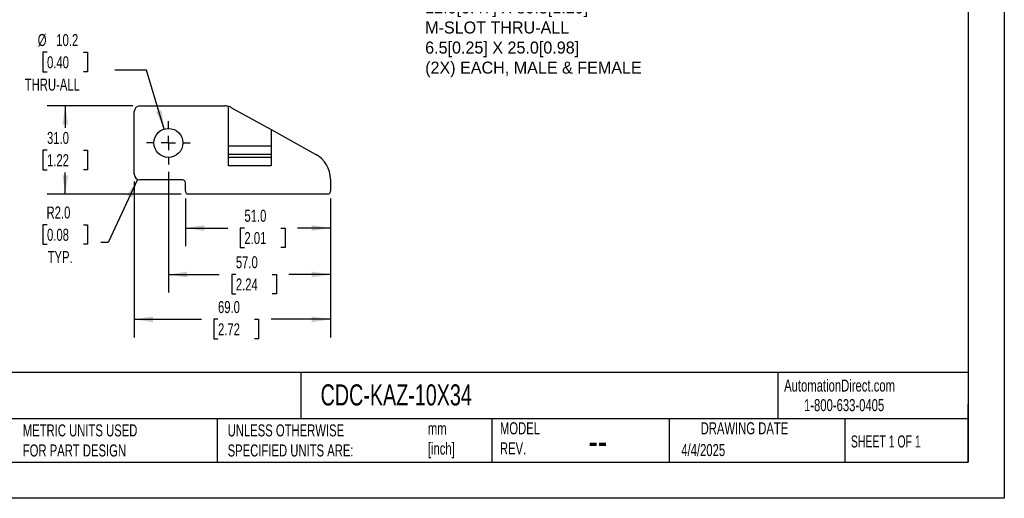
# Model space of a CAD drawing. Header units: millimetres. Extents: x 0 to 559, y 0 to 432.
# Tile 2 of 5: x 213 to 559, y 0 to 168. Entities that reach past the tile are written whole.
import ezdxf

# ---------------------------------------------------------------- set-up
doc = ezdxf.new("R2010")
doc.units = ezdxf.units.MM
doc.header["$LTSCALE"] = 2
doc.linetypes.add('CENTERX2', pattern=[20.32, 12.7, -2.54, 2.54, -2.54])
doc.layers.add('CENTER', color=40, linetype='CENTERX2')
doc.layers.add('DIMENSIONS', color=140, linetype='Continuous', lineweight=25)
doc.layers.add('TEXT', color=140, linetype='Continuous', lineweight=25)
doc.styles.add('SLDTEXTSTYLE0', font='TXT', dxfattribs={"width": 0.7})
doc.styles.add('SLDTEXTSTYLE1', font='TXT', dxfattribs={"width": 0.65})
doc.dimstyles.new('SLDDIMSTYLE0', dxfattribs={"dimtxt": 4.316016, "dimasz": 6.604, "dimexe": 0, "dimexo": 0.0625, "dimgap": 1.079004, "dimtad": 0, "dimtih": 1, "dimtoh": 1, "dimdec": 1, "dimrnd": 1e-09, "dimzin": 4, "dimdsep": 46, "dimtxsty": 'SLDTEXTSTYLE0', "dimsah": 1, "dimcen": 0.09, "dimadec": 0, "dimazin": 1, "dimtfac": 1, "dimtdec": 1, "dimtofl": 0, "dimtmove": 0, "dimatfit": 3, "dimfxl": 0, "dimfrac": 2, "dimtolj": 1, "dimtzin": 12, "dimarcsym": 0})
doc.dimstyles.new('SLDDIMSTYLE2', dxfattribs={"dimtxt": 4.316016, "dimasz": 6.604, "dimexe": 0, "dimexo": 0.0625, "dimgap": 1.079004, "dimtad": 0, "dimtih": 1, "dimtoh": 1, "dimdec": 1, "dimrnd": 1e-09, "dimzin": 4, "dimdsep": 46, "dimtxsty": 'SLDTEXTSTYLE0', "dimsah": 1, "dimcen": 0, "dimadec": 0, "dimazin": 1, "dimtfac": 1, "dimtdec": 1, "dimtofl": 0, "dimtmove": 0, "dimatfit": 3, "dimfxl": 0, "dimfrac": 2, "dimtolj": 1, "dimtzin": 12, "dimarcsym": 0})
doc.dimstyles.new('SLDDIMSTYLE3', dxfattribs={"dimtxt": 4.316016, "dimasz": 6.604, "dimexe": 0, "dimexo": 0.0625, "dimgap": 1.079004, "dimtad": 0, "dimtih": 1, "dimtoh": 1, "dimdec": 1, "dimrnd": 1e-09, "dimzin": 12, "dimdsep": 46, "dimtxsty": 'SLDTEXTSTYLE0', "dimsah": 1, "dimcen": 0, "dimadec": 0, "dimazin": 3, "dimtfac": 1, "dimtdec": 1, "dimtofl": 0, "dimtmove": 0, "dimatfit": 3, "dimfxl": 0, "dimfrac": 2, "dimtolj": 1, "dimtzin": 12, "dimarcsym": 0})

# ---------------------------------------------------------------- blocks, each defined once
blk = doc.blocks.new('_D')
at = {"layer": 'DIMENSIONS'}
for p, q in [((270.91, 105.38), (270.91, 88.65)), ((321.91, 105.38), (321.91, 88.65)), ((270.91, 95), (285.79, 95)), ((291.64, 95), (290.19, 95)), ((290.19, 95), (290.19, 88.14)), ((304.47, 95), (305.92, 95)), ((305.92, 95), (305.92, 88.14)), ((321.91, 95), (310.32, 95)), ((290.19, 88.14), (291.64, 88.14)), ((305.92, 88.14), (304.47, 88.14))]:
    blk.add_line(p, q, dxfattribs=at)
for points in [[(270.91, 95), (277.51, 93.98), (277.51, 96.02)], [(321.91, 95), (315.3, 96.02), (315.3, 93.98)]]:
    blk.add_solid(points, dxfattribs=at)
at = {"layer": 'DIMENSIONS', "char_height": 4.233, "attachment_point": 1, "style": 'SLDTEXTSTYLE0'}
for s, insert in [('51.0', (291.64, 101.42)), ('2.01', (291.64, 93.6))]:
    blk.add_mtext(s, dxfattribs=dict(at, insert=insert))
blk = doc.blocks.new('_D_1')
at = {"layer": 'DIMENSIONS'}
for p, q in [((264.91, 114.74), (264.91, 72.33)), ((321.91, 105.38), (321.91, 72.33)), ((264.91, 78.68), (282.78, 78.68)), ((288.63, 78.68), (287.18, 78.68)), ((287.18, 78.68), (287.18, 71.82)), ((301.45, 78.68), (302.9, 78.68)), ((302.9, 78.68), (302.9, 71.82)), ((321.91, 78.68), (307.3, 78.68)), ((287.18, 71.82), (288.63, 71.82)), ((302.9, 71.82), (301.45, 71.82))]:
    blk.add_line(p, q, dxfattribs=at)
for points in [[(264.91, 78.68), (271.51, 77.66), (271.51, 79.69)], [(321.91, 78.68), (315.3, 79.69), (315.3, 77.66)]]:
    blk.add_solid(points, dxfattribs=at)
at = {"layer": 'DIMENSIONS', "char_height": 4.233, "attachment_point": 1, "style": 'SLDTEXTSTYLE0'}
for s, insert in [('57.0', (288.63, 85.1)), ('2.24', (288.63, 77.28))]:
    blk.add_mtext(s, dxfattribs=dict(at, insert=insert))
blk = doc.blocks.new('_D_2')
at = {"layer": 'DIMENSIONS'}
for p, q in [((252.91, 111.38), (252.91, 56.57)), ((321.91, 105.38), (321.91, 56.57)), ((252.91, 62.92), (276.5, 62.92)), ((282.35, 62.92), (280.9, 62.92)), ((280.9, 62.92), (280.9, 56.06)), ((295.18, 62.92), (296.63, 62.92)), ((296.63, 62.92), (296.63, 56.06)), ((321.91, 62.92), (301.03, 62.92)), ((280.9, 56.06), (282.35, 56.06)), ((296.63, 56.06), (295.18, 56.06))]:
    blk.add_line(p, q, dxfattribs=at)
for points in [[(252.91, 62.92), (259.51, 61.9), (259.51, 63.93)], [(321.91, 62.92), (315.3, 63.93), (315.3, 61.9)]]:
    blk.add_solid(points, dxfattribs=at)
at = {"layer": 'DIMENSIONS', "char_height": 4.233, "attachment_point": 1, "style": 'SLDTEXTSTYLE0'}
for s, insert in [('69.0', (282.35, 69.34)), ('2.72', (282.35, 61.52))]:
    blk.add_mtext(s, dxfattribs=dict(at, insert=insert))
blk = doc.blocks.new('_D_6')
at = {"layer": 'DIMENSIONS'}
for p, q in [((254.06, 112.1), (243.73, 89.88)), ((222.24, 96.15), (220.79, 96.15)), ((220.79, 96.15), (220.79, 89.29)), ((235.07, 96.15), (236.52, 96.15)), ((236.52, 96.15), (236.52, 89.29)), ((220.79, 89.29), (222.24, 89.29)), ((236.52, 89.29), (235.07, 89.29)), ((243.73, 89.88), (241.14, 89.88))]:
    blk.add_line(p, q, dxfattribs=at)
blk.add_solid([(254.06, 112.1), (250.36, 106.54), (252.2, 105.69)], dxfattribs=at)
at = {"layer": 'DIMENSIONS', "char_height": 4.233, "attachment_point": 1, "style": 'SLDTEXTSTYLE0'}
for s, insert in [('R2.0', (222.07, 102.57)), ('0.08', (222.24, 94.75)), ('TYP.', (222.45, 86.92))]:
    blk.add_mtext(s, dxfattribs=dict(at, insert=insert))
blk = doc.blocks.new('_D_7')
at = {"layer": 'DIMENSIONS'}
for p, q in [((252.37, 137.92), (222.3, 137.92)), ((228.65, 137.92), (228.65, 130.19)), ((222.24, 122.37), (220.79, 122.37)), ((220.79, 122.37), (220.79, 115.51)), ((235.07, 122.37), (236.52, 122.37)), ((236.52, 122.37), (236.52, 115.51)), ((220.79, 115.51), (222.24, 115.51)), ((228.65, 106.92), (228.65, 114.54)), ((236.52, 115.51), (235.07, 115.51)), ((269.37, 106.92), (222.3, 106.92))]:
    blk.add_line(p, q, dxfattribs=at)
for points in [[(228.65, 137.92), (227.64, 131.31), (229.67, 131.31)], [(228.65, 106.92), (229.67, 113.52), (227.64, 113.52)]]:
    blk.add_solid(points, dxfattribs=at)
at = {"layer": 'DIMENSIONS', "char_height": 4.233, "attachment_point": 1, "style": 'SLDTEXTSTYLE0'}
for s, insert in [('31.0', (222.24, 128.79)), ('1.22', (222.24, 120.96))]:
    blk.add_mtext(s, dxfattribs=dict(at, insert=insert))
blk = doc.blocks.new('_D_8')
at = {"layer": 'DIMENSIONS'}
for p, q in [((222.24, 156.78), (220.79, 156.78)), ((220.79, 156.78), (220.79, 149.92)), ((235.07, 156.78), (236.52, 156.78)), ((236.52, 156.78), (236.52, 149.92)), ((220.79, 149.92), (222.24, 149.92)), ((236.52, 149.92), (235.07, 149.92)), ((257.19, 150.51), (246.07, 150.51)), ((263.43, 129.8), (257.19, 150.51))]:
    blk.add_line(p, q, dxfattribs=at)
blk.add_solid([(263.43, 129.8), (262.5, 136.42), (260.55, 135.83)], dxfattribs=at)
at = {"layer": 'DIMENSIONS', "char_height": 4.233, "attachment_point": 1, "style": 'SLDTEXTSTYLE0'}
for s, insert in [('%%c', (218.98, 163.2)), ('10.2', (225.5, 163.2)), ('0.40', (222.24, 155.38)), ('THRU-ALL', (214.41, 147.55))]:
    blk.add_mtext(s, dxfattribs=dict(at, insert=insert))
blk = doc.blocks.new('SW_CENTERMARKSYMBOL_0')
at = {"layer": 'CENTER', "color": 0}
for p, q in [((0, 5.08), (0, 7.64)), ((-5.08, 0), (-7.64, 0)), ((0, 0), (-2.54, 0)), ((0, 0), (0, 2.54)), ((0, 0), (0, -2.54)), ((0, 0), (2.54, 0)), ((5.08, 0), (7.64, 0)), ((0, -5.08), (0, -7.64))]:
    blk.add_line(p, q, dxfattribs=at)

msp = doc.modelspace()

# ---------------------------------------------------------------- linework, layer by layer
at = {"color": 7, "linetype": 'Continuous'}
for p, q in [((558.8, 431.81), (558.8, 0.01)), ((558.8, 0.01), (0, 0.01))]:
    msp.add_line(p, q, dxfattribs=at)
for p, q in [((252.91, 113.92), (252.91, 135.92)), ((254.91, 137.92), (284.71, 137.92)), ((286.01, 116.92), (286.01, 137.75)), ((287.14, 137.29), (301.01, 129.6)), ((301.01, 129.6), (301.01, 116.92)), ((301.01, 129.6), (316.75, 120.87)), ((286.01, 123.92), (301.01, 123.92)), ((286.01, 120.92), (301.01, 120.92)), ((286.01, 119.92), (301.01, 119.92)), ((301.01, 116.92), (286.01, 116.92)), ((269.91, 111.92), (254.91, 111.92)), ((270.91, 107.92), (270.91, 110.92)), ((321.91, 112.13), (321.91, 107.92)), ((320.91, 106.92), (271.91, 106.92))]:
    msp.add_line(p, q)
msp.add_circle((264.91, 124.92), 5.1)
for centre, radius, start, end in [((254.91, 135.92), 2, 90, 180), ((284.71, 132.92), 5, 75.0119, 90), ((284.71, 132.92), 5, 61, 75.0119), ((311.91, 112.13), 10, 0, 61), ((254.91, 113.92), 2, 180, 270), ((269.91, 110.92), 1, 360, 90), ((271.91, 107.92), 1, 180, 270), ((320.91, 107.92), 1, 270, 0)]:
    msp.add_arc(centre, radius, start, end)
at = {"layer": 'TEXT'}
for p, q in [((546.1, 419.1), (546.1, 12.7)), ((546.1, 44.25), (12.7, 44.25)), ((311.52, 44.25), (311.52, 27.94)), ((479.15, 44.25), (479.15, 27.94)), ((546.1, 12.7), (546.1, 33.02)), ((546.1, 27.94), (12.7, 27.94)), ((282, 27.94), (282, 12.7)), ((378.6, 27.94), (378.6, 12.7)), ((440.93, 27.94), (440.93, 12.7)), ((502.7, 27.94), (502.7, 12.7)), ((12.7, 12.7), (546.1, 12.7))]:
    msp.add_line(p, q, dxfattribs=at)

# ---------------------------------------------------------------- block references
at = {"layer": 'CENTER'}
msp.add_blockref('SW_CENTERMARKSYMBOL_0', (264.91, 124.92), dxfattribs=at)

# ---------------------------------------------------------------- texts
at = {"color": 179, "linetype": 'Continuous', "lineweight": 18, "char_height": 4.2333, "attachment_point": 1, "style": 'SLDTEXTSTYLE0'}
for s, insert in [('AutomationDirect.com', (481.39, 41.75)), ('1-800-633-0405', (488.38, 34.87))]:
    msp.add_mtext(s, dxfattribs=dict(at, insert=insert))
at = {"layer": 'DIMENSIONS', "insert": (355.19, 188.78), "char_height": 4.2333, "attachment_point": 1}
msp.add_mtext('^J6MM^J12.0[0.47] X 30.5[1.20]^JM-SLOT THRU-ALL^J6.5[0.25] X 25.0[0.98]^J(2X) EACH, MALE & FEMALE', dxfattribs=at)
at = {"layer": 'TEXT'}
for s, insert, char_height, attachment_point, style in [('MURRPLASTIK MP3000 CABLE DRAG CHAIN', (15.93, 40.05), 7.4083, 1, 'SLDTEXTSTYLE0'), ('CDC-KAZ-10X34', (318.42, 40.05), 7.4083, 1, 'SLDTEXTSTYLE0'), ('METRIC UNITS USED ^JFOR PART DESIGN', (213.71, 25.99), 4.2333, 1, 'SLDTEXTSTYLE0'), ('UNLESS OTHERWISE ^JSPECIFIED UNITS ARE:', (285.74, 25.99), 4.2333, 1, 'SLDTEXTSTYLE0'), ('mm^J[inch]', (356.13, 26.66), 4.233, 1, 'SLDTEXTSTYLE0'), ('MODEL ^JREV.', (381.47, 26.73), 4.2333, 1, 'SLDTEXTSTYLE0'), ('DRAWING DATE', (467.45, 26.73), 4.2333, 2, 'SLDTEXTSTYLE0'), ('SHEET 1 OF 1', (504.88, 22.1), 4.2333, 1, 'SLDTEXTSTYLE1'), ('--', (412.6, 25.47), 10.583, 1, 'SLDTEXTSTYLE0'), ('4/4/2025', (445.23, 19.07), 4.233, 1, 'SLDTEXTSTYLE0')]:
    msp.add_mtext(s, dxfattribs=dict(at, insert=insert, char_height=char_height, attachment_point=attachment_point, style=style))

# ---------------------------------------------------------------- dimensions: what is measured, and where the dimension line sits
at = {"layer": 'DIMENSIONS'}
dim = msp.add_diameter_dim_2p(p1=(266.38, 120.04), p2=(263.43, 129.8), text='<>\\PTHRU-ALL', dimstyle='SLDDIMSTYLE3', dxfattribs=at)
dim.commit()
dim.dimension.update_dxf_attribs({"geometry": '_D_8', "text_midpoint": (228.65, 152.74), "dimtype": 163})
dim = msp.add_linear_dim(base=(228.65, 137.92), p1=(271.91, 106.92), p2=(254.91, 137.92), angle=90, dimstyle='SLDDIMSTYLE0', dxfattribs=at)
dim.commit()
dim.dimension.update_dxf_attribs({"geometry": '_D_7', "text_midpoint": (228.65, 122.37), "dimtype": 160})
for base, p1, picture, middle in [((321.91, 78.68), (264.91, 117.28), '_D_1', (295.04, 78.68)), ((321.91, 62.92), (252.91, 113.92), '_D_2', (288.76, 62.92)), ((321.91, 95), (270.91, 107.92), '_D', (298.06, 95))]:
    dim = msp.add_linear_dim(base=base, p1=p1, p2=(321.91, 107.92), dimstyle='SLDDIMSTYLE0', dxfattribs=at)
    dim.commit()
    dim.dimension.update_dxf_attribs({"geometry": picture, "text_midpoint": middle, "dimtype": 160})
dim = msp.add_radius_dim(center=(254.91, 113.92), mpoint=(254.06, 112.1), text='<>\\PTYP.', dimstyle='SLDDIMSTYLE2', dxfattribs=at)
dim.commit()
dim.dimension.update_dxf_attribs({"geometry": '_D_6', "text_midpoint": (228.65, 92.11), "dimtype": 164})

doc.saveas('drawing.dxf')
